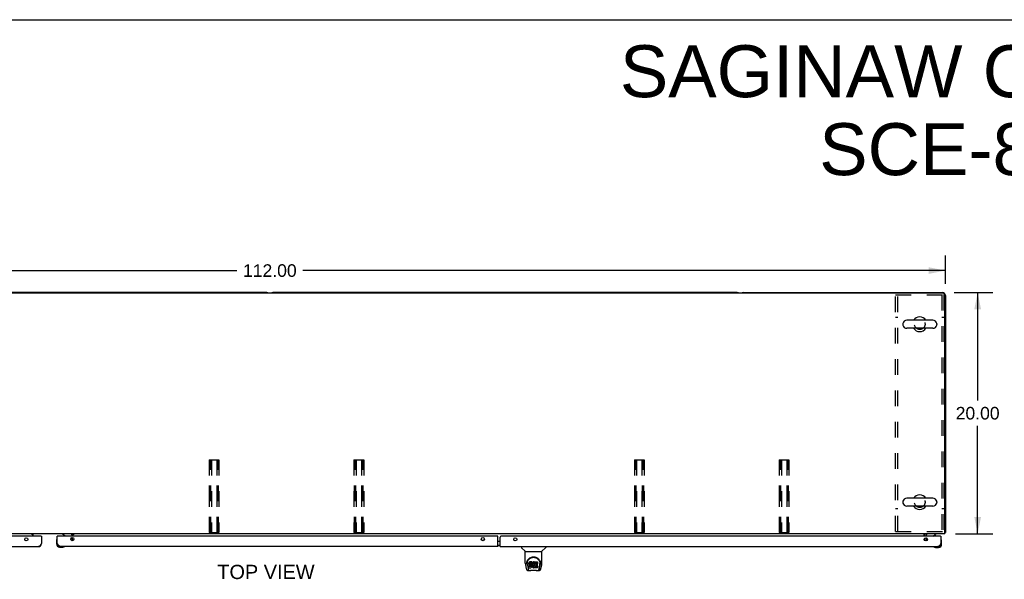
# Model space of a CAD drawing. Header units: inches. Extents: x 0 to 236, y 0 to 153.
# Tile 22 of 36: x 75 to 157, y 106 to 153. Entities that reach past the tile are written whole.
import ezdxf

# ---------------------------------------------------------------- set-up
doc = ezdxf.new("R2010")
doc.units = ezdxf.units.IN
doc.header["$LTSCALE"] = 12.986111
doc.header["$MEASUREMENT"] = 0
doc.linetypes.add('HIDDEN', pattern=[0.2, 0.1, -0.1])
doc.layers.get('0').update_dxf_attribs({"linetype": 'CONTINUOUS'})
for name, color, linetype in [('02___PRT_ALL_AXES', 7, 'CONTINUOUS'), ('DEFAULT_2', 8, 'HIDDEN'), ('DIMENSIONS', 7, 'CONTINUOUS')]:
    doc.layers.add(name, color=color, linetype=linetype)
doc.styles.get("Standard").update_dxf_attribs({"font": 'arial.ttf'})
doc.dimstyles.new('DIMSTYLE_1', dxfattribs={"dimtxt": 1.041667, "dimasz": 1.388889, "dimexe": 0.09, "dimexo": 0.07, "dimgap": 0.0375, "dimtad": 0, "dimtih": 1, "dimtoh": 1, "dimzin": 4, "dimdsep": 46, "dimtxsty": 'Standard', "dimblk": '_FILLED', "dimblk1": '_FILLED', "dimblk2": '_FILLED', "dimcen": 0.09, "dimazin": 1, "dimtfac": 1, "dimtdec": 3, "dimtofl": 0, "dimtmove": 0, "dimatfit": 3, "dimldrblk": '_FILLED', "dimfxl": 1, "dimtolj": 1, "dimtzin": 4, "dimarcsym": 0})

# ---------------------------------------------------------------- blocks, each defined once
blk = doc.blocks.new('_FILLED')
at = {"color": 0, "linetype": 'ByBlock'}
blk.add_solid([(0, 0), (-1, 0.2), (-1, -0.2)], dxfattribs=at)
blk = doc.blocks.new('*D1')
at = {"layer": 'DIMENSIONS', "color": 2, "linetype": 'Continuous'}
for p, q in [((40.137, 130.889), (40.137, 133.238)), ((152.137, 130.889), (152.137, 133.238)), ((40.137, 131.988), (93.391, 131.988)), ((152.137, 131.988), (98.882, 131.988))]:
    blk.add_line(p, q, dxfattribs=at)
at = {"layer": 'DIMENSIONS', "color": 2, "linetype": 'Continuous', "xscale": 1.3888888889, "yscale": 1.3888888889, "zscale": 1.3888888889, "rotation": 180}
blk.add_blockref('_FILLED', (40.137, 131.988), dxfattribs=at)
at = {"layer": 'DIMENSIONS', "color": 2, "linetype": 'Continuous', "xscale": 1.3888888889, "yscale": 1.3888888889, "zscale": 1.3888888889}
blk.add_blockref('_FILLED', (152.137, 131.988), dxfattribs=at)
at = {"layer": 'DIMENSIONS', "color": 2, "linetype": 'Continuous', "insert": (96.137, 132.509), "char_height": 1.0417, "width": 4.44935, "attachment_point": 2, "line_spacing_factor": 0.9}
blk.add_mtext('112.00', dxfattribs=at)
blk = doc.blocks.new('*D2')
at = {"layer": 'DIMENSIONS', "color": 2, "linetype": 'Continuous'}
for p, q in [((152.859, 130.167), (156.057, 130.167)), ((154.807, 130.167), (154.807, 121.208)), ((154.807, 110.167), (154.807, 119.125)), ((152.984, 110.167), (156.057, 110.167))]:
    blk.add_line(p, q, dxfattribs=at)
at = {"layer": 'DIMENSIONS', "color": 2, "linetype": 'Continuous', "xscale": 1.3888888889, "yscale": 1.3888888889, "zscale": 1.3888888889}
for p, rotation in [((154.807, 130.167), 90), ((154.807, 110.167), 270)]:
    blk.add_blockref('_FILLED', p, dxfattribs=dict(at, rotation=rotation))
at = {"layer": 'DIMENSIONS', "color": 2, "linetype": 'Continuous', "insert": (154.807, 120.687), "char_height": 1.0417, "width": 3.64002, "attachment_point": 2, "line_spacing_factor": 0.9}
blk.add_mtext('20.00', dxfattribs=at)

msp = doc.modelspace()

# ---------------------------------------------------------------- linework, layer by layer
at = {"color": 7, "linetype": 'Continuous'}
for p, q in [((0, 152.778), (236.111, 152.778)), ((151.949, 130.104), (40.324, 130.104)), ((95.887, 130.167), (57.387, 130.167)), ((134.887, 130.167), (96.387, 130.167)), ((135.387, 130.167), (151.887, 130.167)), ((152.074, 110.167), (152.074, 129.979)), ((152.137, 129.917), (152.137, 110.292)), ((148.602, 127.58), (148.602, 127.504)), ((151.092, 127.876), (148.932, 127.876)), ((151.422, 127.58), (151.422, 127.504)), ((151.092, 127.207), (148.932, 127.207)), ((148.602, 112.83), (148.602, 112.754)), ((151.092, 113.126), (148.932, 113.126)), ((151.422, 112.83), (151.422, 112.754)), ((151.092, 112.457), (148.932, 112.457)), ((152.137, 110.292), (152.074, 110.292)), ((152.074, 110.167), (40.199, 110.167)), ((76.423, 110.094), (76.423, 110.141)), ((76.423, 110.141), (76.512, 110.141)), ((76.512, 110.094), (76.423, 110.094)), ((76.512, 109.963), (76.512, 110.167)), ((76.512, 110.126), (76.552, 110.167)), ((77.179, 109.963), (77.199, 109.963)), ((78.452, 109.589), (78.452, 109.333)), ((78.499, 109.725), (78.497, 109.718)), ((78.532, 109.984), (78.512, 109.984)), ((78.512, 109.376), (78.512, 109.333)), ((78.954, 110.167), (78.954, 110.149)), ((78.954, 110.149), (79.192, 110.011)), ((79.631, 109.757), (79.712, 109.837)), ((79.722, 110.167), (79.762, 110.126)), ((79.741, 109.984), (79.741, 110.031)), ((79.762, 109.984), (79.762, 110.167)), ((79.762, 110.141), (79.851, 110.141)), ((79.851, 110.094), (79.762, 110.094)), ((79.762, 109.867), (79.762, 109.601)), ((79.851, 110.141), (79.851, 110.094)), ((115.043, 109.554), (115.231, 109.554)), ((150.387, 109.963), (150.387, 110.167)), ((150.387, 109.667), (150.387, 109.758)), ((150.512, 110.042), (150.512, 109.963)), ((150.512, 109.846), (150.512, 109.58)), ((150.533, 109.963), (150.533, 110.01)), ((150.543, 110.144), (150.537, 110.15)), ((150.643, 109.736), (150.562, 109.816)), ((151.082, 109.99), (151.32, 110.128)), ((151.32, 110.167), (151.32, 110.128)), ((151.742, 109.963), (151.762, 109.963)), ((151.777, 109.697), (151.775, 109.704)), ((151.822, 109.568), (151.819, 109.606)), ((151.822, 109.312), (151.822, 109.568)), ((78.715, 109.07), (78.971, 109.07)), ((79.009, 109.073), (78.971, 109.07)), ((79.1, 109.115), (79.107, 109.116)), ((115.043, 109.234), (115.231, 109.234)), ((115.043, 109.213), (115.231, 109.213)), ((116.998, 109.109), (116.998, 109.046)), ((117.307, 108.721), (117.009, 109.018)), ((117.313, 108.715), (118.691, 108.715)), ((117.313, 107.743), (117.313, 108.715)), ((118.691, 107.744), (118.691, 108.715)), ((118.696, 108.721), (118.994, 109.018)), ((119.006, 109.109), (119.006, 109.046)), ((151.167, 109.095), (151.174, 109.094)), ((151.265, 109.052), (151.302, 109.049)), ((151.302, 109.049), (151.559, 109.049)), ((151.515, 109.109), (151.559, 109.109)), ((117.438, 107.774), (117.437, 107.711)), ((117.617, 107.747), (117.615, 107.723)), ((117.622, 107.77), (117.617, 107.747)), ((117.617, 107.68), (117.617, 107.747)), ((117.632, 107.792), (117.622, 107.77)), ((117.622, 107.703), (117.622, 107.77)), ((117.645, 107.812), (117.632, 107.792)), ((117.632, 107.726), (117.632, 107.792)), ((117.645, 107.745), (117.632, 107.726)), ((117.654, 107.82), (117.645, 107.812)), ((117.645, 107.745), (117.645, 107.812)), ((117.654, 107.753), (117.645, 107.745)), ((117.663, 107.827), (117.654, 107.82)), ((117.654, 107.753), (117.654, 107.82)), ((117.663, 107.76), (117.654, 107.753)), ((117.685, 107.836), (117.663, 107.827)), ((117.663, 107.76), (117.663, 107.827)), ((117.685, 107.77), (117.663, 107.76)), ((117.709, 107.844), (117.685, 107.836)), ((117.685, 107.77), (117.685, 107.836)), ((117.709, 107.777), (117.685, 107.77)), ((117.848, 107.844), (117.709, 107.844)), ((117.709, 107.777), (117.709, 107.844)), ((117.848, 107.777), (117.709, 107.777)), ((117.85, 107.801), (117.848, 107.844)), ((117.848, 107.777), (117.848, 107.844)), ((117.85, 107.734), (117.848, 107.777)), ((117.849, 107.71), (117.85, 107.734)), ((117.85, 107.734), (117.85, 107.801)), ((117.871, 107.744), (117.862, 107.723)), ((117.882, 107.763), (117.871, 107.744)), ((117.871, 107.677), (117.871, 107.744)), ((117.895, 107.781), (117.882, 107.763)), ((117.882, 107.696), (117.882, 107.763)), ((117.909, 107.798), (117.895, 107.781)), ((117.895, 107.715), (117.895, 107.781)), ((117.926, 107.813), (117.909, 107.798)), ((117.909, 107.731), (117.909, 107.798)), ((117.926, 107.747), (117.909, 107.731)), ((117.944, 107.826), (117.926, 107.813)), ((117.926, 107.747), (117.926, 107.813)), ((117.944, 107.759), (117.926, 107.747)), ((117.964, 107.835), (117.944, 107.826)), ((117.944, 107.759), (117.944, 107.826)), ((117.964, 107.768), (117.944, 107.759)), ((117.986, 107.84), (117.964, 107.835)), ((117.964, 107.768), (117.964, 107.835)), ((117.986, 107.773), (117.964, 107.768)), ((118.008, 107.842), (117.986, 107.84)), ((117.986, 107.773), (117.986, 107.84)), ((118.008, 107.775), (117.986, 107.773)), ((118.008, 107.842), (118.031, 107.842)), ((118.008, 107.775), (118.008, 107.842)), ((118.031, 107.775), (118.008, 107.775)), ((118.042, 107.84), (118.031, 107.842)), ((118.031, 107.775), (118.031, 107.842)), ((118.042, 107.773), (118.031, 107.775)), ((118.052, 107.837), (118.042, 107.84)), ((118.042, 107.773), (118.042, 107.84)), ((118.052, 107.77), (118.042, 107.773)), ((118.073, 107.753), (118.046, 107.685)), ((118.071, 107.825), (118.052, 107.837)), ((118.052, 107.77), (118.052, 107.837)), ((118.071, 107.758), (118.052, 107.77)), ((118.071, 107.825), (118.071, 107.758)), ((118.073, 107.821), (118.073, 107.754)), ((118.081, 107.842), (118.318, 107.842)), ((118.081, 107.45), (118.081, 107.842)), ((118.081, 107.775), (118.318, 107.775)), ((118.323, 107.837), (118.323, 107.696)), ((118.565, 107.774), (118.566, 107.711)), ((117.328, 107.6), (117.393, 107.295)), ((117.475, 107.701), (117.475, 107.678)), ((117.484, 107.58), (117.541, 107.287)), ((117.517, 107.14), (117.744, 107.14)), ((117.559, 107.219), (117.551, 107.219)), ((117.557, 107.223), (117.561, 107.213)), ((117.561, 107.213), (117.561, 107.213)), ((117.603, 107.14), (117.597, 107.14)), ((117.603, 107.14), (117.602, 107.14)), ((117.615, 107.656), (117.615, 107.723)), ((117.617, 107.68), (117.615, 107.656)), ((117.615, 107.656), (117.616, 107.632)), ((117.616, 107.632), (117.62, 107.609)), ((117.622, 107.703), (117.617, 107.68)), ((117.618, 107.37), (117.618, 107.512)), ((117.62, 107.609), (117.629, 107.586)), ((117.632, 107.726), (117.622, 107.703)), ((117.682, 107.45), (117.622, 107.45)), ((117.682, 107.517), (117.623, 107.516)), ((117.623, 107.45), (117.623, 107.516)), ((117.623, 107.365), (117.767, 107.365)), ((117.629, 107.586), (117.641, 107.566)), ((117.641, 107.566), (117.658, 107.549)), ((117.658, 107.549), (117.678, 107.536)), ((117.678, 107.536), (117.689, 107.532)), ((117.743, 107.517), (117.682, 107.517)), ((117.682, 107.45), (117.682, 107.517)), ((117.743, 107.45), (117.682, 107.45)), ((117.687, 107.659), (117.689, 107.674)), ((117.687, 107.637), (117.687, 107.659)), ((117.687, 107.644), (117.687, 107.659)), ((117.687, 107.637), (117.687, 107.644)), ((117.69, 107.63), (117.687, 107.637)), ((117.689, 107.674), (117.692, 107.681)), ((117.689, 107.532), (117.7, 107.53)), ((117.69, 107.63), (117.69, 107.674)), ((117.694, 107.624), (117.69, 107.63)), ((117.692, 107.681), (117.698, 107.686)), ((117.694, 107.624), (117.694, 107.682)), ((117.7, 107.619), (117.694, 107.624)), ((117.698, 107.686), (117.712, 107.69)), ((117.715, 107.682), (117.7, 107.686)), ((117.7, 107.686), (117.7, 107.686)), ((117.7, 107.619), (117.7, 107.686)), ((117.715, 107.615), (117.7, 107.619)), ((117.7, 107.53), (117.748, 107.529)), ((117.712, 107.69), (117.727, 107.692)), ((117.739, 107.683), (117.715, 107.682)), ((117.715, 107.615), (117.715, 107.682)), ((117.739, 107.616), (117.715, 107.615)), ((117.718, 107.14), (117.739, 107.141)), ((117.718, 107.14), (117.74, 107.141)), ((117.727, 107.692), (117.84, 107.692)), ((117.763, 107.682), (117.739, 107.683)), ((117.739, 107.616), (117.739, 107.683)), ((117.763, 107.615), (117.739, 107.616)), ((117.758, 107.518), (117.743, 107.517)), ((117.743, 107.45), (117.743, 107.517)), ((117.758, 107.452), (117.743, 107.45)), ((117.763, 107.12), (117.743, 107.141)), ((117.748, 107.529), (117.755, 107.528)), ((117.755, 107.528), (117.762, 107.526)), ((117.764, 107.522), (117.758, 107.518)), ((117.758, 107.452), (117.758, 107.518)), ((117.764, 107.455), (117.758, 107.452)), ((117.762, 107.526), (117.768, 107.521)), ((117.786, 107.676), (117.763, 107.682)), ((117.763, 107.615), (117.763, 107.682)), ((117.786, 107.61), (117.763, 107.615)), ((118.24, 107.12), (117.763, 107.12)), ((117.766, 107.523), (117.764, 107.522)), ((117.764, 107.455), (117.764, 107.522)), ((117.77, 107.46), (117.764, 107.455)), ((117.767, 107.365), (117.779, 107.367)), ((117.768, 107.521), (117.773, 107.515)), ((117.77, 107.46), (117.77, 107.52)), ((117.779, 107.472), (117.77, 107.46)), ((117.773, 107.515), (117.78, 107.502)), ((117.779, 107.472), (117.779, 107.504)), ((117.782, 107.479), (117.779, 107.472)), ((117.779, 107.367), (117.79, 107.371)), ((117.78, 107.502), (117.782, 107.487)), ((117.782, 107.479), (117.782, 107.491)), ((117.782, 107.487), (117.782, 107.479)), ((117.797, 107.672), (117.786, 107.676)), ((117.786, 107.61), (117.786, 107.676)), ((117.797, 107.605), (117.786, 107.61)), ((117.79, 107.371), (117.81, 107.385)), ((117.807, 107.665), (117.797, 107.672)), ((117.797, 107.605), (117.797, 107.672)), ((117.807, 107.598), (117.797, 107.605)), ((117.824, 107.648), (117.807, 107.665)), ((117.807, 107.598), (117.807, 107.665)), ((117.824, 107.581), (117.807, 107.598)), ((117.81, 107.385), (117.827, 107.402)), ((117.837, 107.628), (117.824, 107.648)), ((117.824, 107.581), (117.824, 107.648)), ((117.837, 107.561), (117.824, 107.581)), ((117.827, 107.402), (117.834, 107.412)), ((117.834, 107.412), (117.839, 107.422)), ((117.847, 107.606), (117.837, 107.628)), ((117.837, 107.561), (117.837, 107.628)), ((117.847, 107.539), (117.837, 107.561)), ((117.839, 107.422), (117.847, 107.445)), ((117.84, 107.692), (117.846, 107.692)), ((117.846, 107.692), (117.848, 107.697)), ((117.848, 107.602), (117.847, 107.606)), ((117.847, 107.539), (117.847, 107.606)), ((117.853, 107.516), (117.847, 107.539)), ((117.847, 107.445), (117.854, 107.468)), ((117.848, 107.697), (117.849, 107.71)), ((117.852, 107.68), (117.848, 107.635)), ((117.848, 107.568), (117.848, 107.635)), ((117.852, 107.613), (117.848, 107.568)), ((117.848, 107.568), (117.849, 107.546)), ((117.849, 107.546), (117.852, 107.524)), ((117.856, 107.702), (117.852, 107.68)), ((117.852, 107.613), (117.852, 107.68)), ((117.856, 107.635), (117.852, 107.613)), ((117.852, 107.524), (117.856, 107.502)), ((117.855, 107.492), (117.853, 107.516)), ((117.854, 107.468), (117.855, 107.492)), ((117.855, 107.492), (117.855, 107.507)), ((117.862, 107.723), (117.856, 107.702)), ((117.856, 107.635), (117.856, 107.702)), ((117.862, 107.656), (117.856, 107.635)), ((117.856, 107.502), (117.863, 107.481)), ((117.862, 107.656), (117.862, 107.723)), ((117.871, 107.677), (117.862, 107.656)), ((117.863, 107.481), (117.885, 107.442)), ((117.882, 107.696), (117.871, 107.677)), ((117.895, 107.715), (117.882, 107.696)), ((117.885, 107.442), (117.897, 107.424)), ((117.909, 107.731), (117.895, 107.715)), ((117.897, 107.424), (117.912, 107.407)), ((117.912, 107.407), (117.928, 107.392)), ((117.918, 107.584), (117.917, 107.557)), ((117.917, 107.557), (117.918, 107.544)), ((117.921, 107.611), (117.918, 107.584)), ((117.918, 107.544), (117.918, 107.584)), ((117.918, 107.544), (117.921, 107.531)), ((117.92, 107.604), (117.921, 107.598)), ((117.925, 107.624), (117.921, 107.611)), ((117.921, 107.598), (117.932, 107.573)), ((117.921, 107.531), (117.921, 107.598)), ((117.921, 107.531), (117.932, 107.506)), ((117.931, 107.635), (117.925, 107.624)), ((117.928, 107.392), (117.946, 107.378)), ((117.945, 107.659), (117.931, 107.635)), ((117.932, 107.573), (117.945, 107.55)), ((117.932, 107.506), (117.932, 107.573)), ((117.932, 107.506), (117.945, 107.483)), ((117.953, 107.669), (117.945, 107.659)), ((117.945, 107.55), (117.954, 107.54)), ((117.945, 107.483), (117.945, 107.55)), ((117.945, 107.483), (117.954, 107.473)), ((117.946, 107.378), (117.956, 107.373)), ((117.964, 107.676), (117.953, 107.669)), ((117.954, 107.54), (117.964, 107.531)), ((117.954, 107.473), (117.954, 107.54)), ((117.954, 107.473), (117.964, 107.464)), ((117.956, 107.373), (117.966, 107.369)), ((117.989, 107.687), (117.964, 107.676)), ((117.964, 107.531), (117.975, 107.524)), ((117.964, 107.464), (117.964, 107.531)), ((117.964, 107.464), (117.975, 107.457)), ((117.966, 107.369), (117.988, 107.364)), ((117.975, 107.524), (117.987, 107.519)), ((117.975, 107.457), (117.975, 107.524)), ((117.975, 107.457), (117.987, 107.452)), ((117.987, 107.519), (118.001, 107.517)), ((117.987, 107.452), (117.987, 107.519)), ((117.987, 107.452), (118.001, 107.45)), ((117.988, 107.364), (118.01, 107.361)), ((118.001, 107.69), (117.989, 107.687)), ((118.015, 107.69), (118.001, 107.69)), ((118.001, 107.517), (118.014, 107.516)), ((118.001, 107.45), (118.001, 107.517)), ((118.001, 107.45), (118.014, 107.449)), ((118.01, 107.361), (118.032, 107.364)), ((118.014, 107.516), (118.027, 107.518)), ((118.014, 107.449), (118.014, 107.516)), ((118.014, 107.449), (118.027, 107.451)), ((118.028, 107.687), (118.015, 107.69)), ((118.027, 107.518), (118.04, 107.522)), ((118.027, 107.451), (118.027, 107.518)), ((118.027, 107.451), (118.04, 107.455)), ((118.04, 107.682), (118.028, 107.687)), ((118.032, 107.364), (118.054, 107.371)), ((118.04, 107.522), (118.052, 107.528)), ((118.04, 107.455), (118.04, 107.522)), ((118.04, 107.455), (118.052, 107.461)), ((118.052, 107.528), (118.063, 107.535)), ((118.052, 107.461), (118.052, 107.528)), ((118.052, 107.461), (118.063, 107.468)), ((118.054, 107.371), (118.072, 107.383)), ((118.063, 107.535), (118.063, 107.468)), ((118.069, 107.534), (118.081, 107.516)), ((118.069, 107.467), (118.081, 107.45)), ((118.072, 107.383), (118.073, 107.383)), ((118.083, 107.383), (118.073, 107.383)), ((118.083, 107.37), (118.083, 107.383)), ((118.319, 107.365), (118.088, 107.365)), ((118.151, 107.687), (118.151, 107.62)), ((118.153, 107.529), (118.153, 107.451)), ((118.318, 107.691), (118.156, 107.691)), ((118.156, 107.682), (118.287, 107.682)), ((118.156, 107.615), (118.287, 107.615)), ((118.287, 107.533), (118.157, 107.533)), ((118.157, 107.513), (118.319, 107.513)), ((118.157, 107.447), (118.319, 107.447)), ((118.208, 107.145), (118.236, 107.142)), ((118.24, 107.12), (118.26, 107.141)), ((118.259, 107.14), (118.486, 107.14)), ((118.292, 107.677), (118.292, 107.537)), ((118.323, 107.509), (118.323, 107.37)), ((118.401, 107.14), (118.4, 107.14)), ((118.442, 107.213), (118.443, 107.213)), ((118.443, 107.213), (118.446, 107.223)), ((118.452, 107.219), (118.444, 107.219)), ((118.462, 107.287), (118.519, 107.577)), ((118.503, 107.323), (118.556, 107.593)), ((118.519, 107.577), (118.519, 107.581)), ((118.572, 107.688), (118.572, 107.688)), ((118.61, 107.295), (118.675, 107.6))]:
    msp.add_line(p, q, dxfattribs=at)
at = {"color": 3, "linetype": 'Continuous'}
for p, q in [((77.179, 109.963), (40.532, 109.963)), ((77.199, 109.963), (77.199, 109.355)), ((78.512, 109.376), (78.512, 109.984)), ((114.981, 109.984), (78.532, 109.984)), ((115.043, 109.13), (115.043, 109.921)), ((115.231, 109.109), (115.231, 109.9)), ((151.742, 109.963), (115.293, 109.963)), ((151.762, 109.963), (151.762, 109.355)), ((40.758, 109.109), (76.953, 109.109)), ((115.043, 109.13), (78.758, 109.13)), ((115.231, 109.109), (151.515, 109.109))]:
    msp.add_line(p, q, dxfattribs=at)
at = {"color": 7, "linetype": 'Continuous'}
for points in [[(152.076, 110.253), (152.078, 110.256), (152.081, 110.258), (152.084, 110.26), (152.087, 110.262), (152.09, 110.263), (152.094, 110.265), (152.098, 110.267), (152.102, 110.268), (152.106, 110.27), (152.113, 110.272)], [(152.113, 110.272), (152.116, 110.274), (152.119, 110.275), (152.122, 110.276), (152.125, 110.277), (152.128, 110.279), (152.13, 110.28), (152.132, 110.282), (152.133, 110.283), (152.135, 110.285), (152.136, 110.286), (152.136, 110.288), (152.137, 110.29), (152.137, 110.292)], [(150.52, 110.164), (150.518, 110.165), (150.516, 110.166)], [(150.525, 110.161), (150.523, 110.163), (150.52, 110.164)], [(150.53, 110.157), (150.528, 110.159), (150.525, 110.161)], [(150.537, 110.15), (150.535, 110.152), (150.533, 110.154), (150.53, 110.157)], [(150.555, 110.136), (150.555, 110.136), (150.554, 110.136), (150.553, 110.136), (150.552, 110.136), (150.551, 110.137), (150.55, 110.138), (150.548, 110.139), (150.547, 110.141), (150.545, 110.142), (150.543, 110.144)], [(117.313, 107.743), (117.313, 107.716), (117.316, 107.674), (117.322, 107.632), (117.328, 107.6)], [(117.431, 107.701), (117.433, 107.743), (117.441, 107.795), (117.453, 107.844), (117.468, 107.891), (117.486, 107.934), (117.508, 107.975), (117.532, 108.013), (117.559, 108.049), (117.589, 108.082), (117.621, 108.113), (117.655, 108.142), (117.692, 108.168), (117.731, 108.191), (117.772, 108.211), (117.815, 108.227), (117.86, 108.241), (117.905, 108.251), (117.952, 108.257), (118, 108.259), (118.047, 108.257), (118.094, 108.251), (118.14, 108.242), (118.185, 108.229), (118.228, 108.212), (118.269, 108.192), (118.308, 108.17), (118.345, 108.144), (118.379, 108.116), (118.411, 108.085), (118.441, 108.052), (118.469, 108.016), (118.493, 107.978), (118.515, 107.938), (118.534, 107.895), (118.549, 107.849), (118.561, 107.8), (118.569, 107.749), (118.572, 107.701)], [(117.475, 107.701), (117.475, 107.721), (117.477, 107.745), (117.479, 107.77), (117.483, 107.793), (117.488, 107.817), (117.493, 107.84), (117.5, 107.863), (117.508, 107.885), (117.516, 107.906), (117.526, 107.927), (117.536, 107.948), (117.547, 107.967), (117.558, 107.986), (117.571, 108.004), (117.583, 108.022), (117.597, 108.038), (117.61, 108.054), (117.624, 108.069), (117.639, 108.083), (117.653, 108.097), (117.668, 108.109), (117.683, 108.121), (117.699, 108.133), (117.715, 108.143), (117.73, 108.153), (117.746, 108.162), (117.762, 108.17)], [(117.762, 108.17), (117.778, 108.178), (117.794, 108.185), (117.81, 108.192), (117.826, 108.198), (117.841, 108.203), (117.857, 108.208), (117.873, 108.212), (117.889, 108.216), (117.905, 108.219), (117.921, 108.222), (117.937, 108.224), (117.953, 108.226), (117.969, 108.227), (117.985, 108.228), (118.001, 108.228), (118.017, 108.228), (118.033, 108.227), (118.049, 108.226), (118.065, 108.224), (118.081, 108.222), (118.097, 108.219), (118.112, 108.216), (118.128, 108.213), (118.144, 108.208), (118.16, 108.204), (118.176, 108.198), (118.192, 108.192), (118.208, 108.186), (118.224, 108.179)], [(118.224, 108.179), (118.24, 108.171), (118.256, 108.162), (118.272, 108.153), (118.288, 108.144), (118.303, 108.133), (118.319, 108.122), (118.334, 108.11), (118.349, 108.097), (118.364, 108.084), (118.378, 108.07), (118.392, 108.055), (118.406, 108.039), (118.42, 108.022), (118.432, 108.005), (118.445, 107.987), (118.456, 107.968), (118.467, 107.948), (118.477, 107.928), (118.487, 107.907), (118.495, 107.885), (118.503, 107.863), (118.51, 107.84), (118.516, 107.817), (118.52, 107.794), (118.524, 107.77), (118.527, 107.746), (118.528, 107.721), (118.529, 107.701)], [(118.675, 107.6), (118.681, 107.631), (118.687, 107.673), (118.69, 107.716), (118.691, 107.744)], [(117.393, 107.295), (117.396, 107.28), (117.402, 107.259), (117.408, 107.24), (117.414, 107.224), (117.42, 107.209), (117.428, 107.196), (117.436, 107.183), (117.446, 107.172), (117.456, 107.162), (117.469, 107.154), (117.483, 107.147), (117.498, 107.142), (117.513, 107.14), (117.517, 107.14)], [(117.431, 107.688), (117.431, 107.693), (117.431, 107.701)], [(117.475, 107.678), (117.475, 107.662), (117.477, 107.633), (117.48, 107.605), (117.484, 107.58)], [(117.541, 107.287), (117.543, 107.276), (117.547, 107.262), (117.55, 107.248), (117.553, 107.236), (117.557, 107.223)], [(117.561, 107.213), (117.566, 107.2), (117.572, 107.188), (117.579, 107.177), (117.585, 107.168), (117.593, 107.16), (117.601, 107.153), (117.61, 107.147), (117.62, 107.143), (117.63, 107.141), (117.637, 107.14)], [(117.622, 107.516), (117.622, 107.516), (117.622, 107.516), (117.621, 107.516), (117.621, 107.516), (117.62, 107.516), (117.62, 107.516), (117.62, 107.515), (117.619, 107.515), (117.619, 107.515), (117.619, 107.514), (117.618, 107.514), (117.618, 107.513), (117.618, 107.513), (117.618, 107.512)], [(117.622, 107.45), (117.622, 107.45), (117.622, 107.45), (117.621, 107.449), (117.621, 107.449), (117.62, 107.449), (117.62, 107.449), (117.62, 107.448), (117.619, 107.448), (117.619, 107.448), (117.619, 107.447), (117.618, 107.447), (117.618, 107.446), (117.618, 107.446), (117.618, 107.445)], [(117.739, 107.141), (117.761, 107.142), (117.784, 107.144), (117.809, 107.147), (117.835, 107.15), (117.861, 107.153), (117.889, 107.156), (117.917, 107.158), (117.946, 107.16), (117.975, 107.161), (118.004, 107.161), (118.033, 107.161), (118.062, 107.159), (118.091, 107.158), (118.119, 107.155), (118.146, 107.152), (118.172, 107.15), (118.197, 107.147), (118.221, 107.144), (118.244, 107.142)], [(117.74, 107.141), (117.767, 107.142), (117.794, 107.145), (117.823, 107.148), (117.851, 107.151), (117.88, 107.153), (117.91, 107.156), (117.94, 107.158), (117.971, 107.159), (118.001, 107.159), (118.032, 107.159), (118.062, 107.158), (118.092, 107.156), (118.122, 107.153), (118.151, 107.151), (118.208, 107.145)], [(118.236, 107.142), (118.263, 107.141), (118.285, 107.14)], [(118.244, 107.142), (118.265, 107.141), (118.285, 107.14)], [(118.366, 107.14), (118.374, 107.141), (118.384, 107.143), (118.393, 107.147), (118.402, 107.153), (118.41, 107.16), (118.418, 107.168), (118.424, 107.177), (118.431, 107.188), (118.437, 107.2), (118.442, 107.213)], [(118.446, 107.223), (118.45, 107.236), (118.453, 107.248), (118.457, 107.262), (118.46, 107.276), (118.462, 107.287)], [(118.486, 107.14), (118.501, 107.141), (118.514, 107.145), (118.527, 107.15), (118.538, 107.156), (118.549, 107.164), (118.558, 107.173), (118.567, 107.183), (118.574, 107.194), (118.581, 107.205), (118.587, 107.218), (118.592, 107.231), (118.598, 107.247), (118.603, 107.264), (118.608, 107.283), (118.61, 107.295)], [(118.519, 107.581), (118.52, 107.584), (118.521, 107.587), (118.521, 107.59), (118.522, 107.593), (118.522, 107.596), (118.523, 107.599), (118.523, 107.603), (118.524, 107.606), (118.524, 107.61), (118.525, 107.614), (118.525, 107.617), (118.525, 107.621), (118.526, 107.625), (118.526, 107.629), (118.527, 107.633), (118.527, 107.638), (118.527, 107.642), (118.528, 107.647), (118.528, 107.651), (118.528, 107.656), (118.528, 107.661), (118.528, 107.666), (118.528, 107.671), (118.529, 107.676), (118.529, 107.701)], [(118.572, 107.701), (118.572, 107.693), (118.572, 107.688)]]:
    msp.add_lwpolyline(points, dxfattribs=at)
at = {"color": 3, "linetype": 'Continuous'}
for points in [[(78.758, 109.13), (78.747, 109.13), (78.736, 109.132), (78.725, 109.135), (78.714, 109.14), (78.702, 109.145), (78.691, 109.152), (78.68, 109.16), (78.669, 109.169), (78.658, 109.179), (78.646, 109.19), (78.635, 109.202), (78.624, 109.215), (78.613, 109.228), (78.601, 109.243), (78.59, 109.258), (78.579, 109.274), (78.568, 109.29), (78.557, 109.307), (78.545, 109.324), (78.534, 109.341), (78.523, 109.359), (78.512, 109.376)], [(77.199, 109.355), (77.188, 109.338), (77.177, 109.32), (77.166, 109.303), (77.155, 109.286), (77.143, 109.269), (77.132, 109.253), (77.121, 109.237), (77.11, 109.222), (77.099, 109.207), (77.087, 109.194), (77.076, 109.181), (77.065, 109.169), (77.054, 109.158), (77.042, 109.148), (77.031, 109.139), (77.02, 109.131), (77.009, 109.124), (76.998, 109.119), (76.986, 109.114), (76.975, 109.111), (76.964, 109.109), (76.953, 109.109)], [(151.762, 109.355), (151.751, 109.338), (151.739, 109.32), (151.728, 109.303), (151.717, 109.286), (151.706, 109.269), (151.695, 109.253), (151.683, 109.237), (151.672, 109.222), (151.661, 109.207), (151.65, 109.194), (151.639, 109.181), (151.627, 109.169), (151.616, 109.158), (151.605, 109.148), (151.594, 109.139), (151.583, 109.131), (151.571, 109.124), (151.56, 109.119), (151.549, 109.114), (151.538, 109.111), (151.527, 109.109), (151.515, 109.109)]]:
    msp.add_lwpolyline(points, dxfattribs=at)
for centre in [(75.949, 109.713), (79.762, 109.734), (113.793, 109.734), (116.481, 109.713), (150.512, 109.713)]:
    msp.add_circle(centre, 0.133, dxfattribs=at)
at = {"color": 7, "linetype": 'Continuous'}
for centre, radius, start, end in [((95.887, 129.917), 0.25, 48.59596, 90), ((96.387, 129.917), 0.25, 90, 131.40404), ((134.887, 129.917), 0.25, 48.59596, 90), ((135.387, 129.917), 0.25, 90, 131.40404), ((151.887, 129.917), 0.25, 0, 90), ((151.949, 129.979), 0.125, 0, 90), ((150.012, 127.542), 0.61, 33.21382, 146.78617), ((148.759, 127.58), 0.157, 167.57162, 180), ((148.759, 127.504), 0.157, 180, 192.42838), ((148.932, 127.542), 0.334, 90, 167.57162), ((148.932, 127.542), 0.334, 192.42838, 270), ((151.092, 127.542), 0.334, 12.42838, 90), ((151.092, 127.542), 0.334, 270, 347.57162), ((151.265, 127.58), 0.157, 0, 12.42838), ((151.265, 127.504), 0.157, 347.57162, 360), ((150.012, 127.542), 0.61, 213.21382, 326.78618), ((148.759, 112.83), 0.157, 167.57162, 180), ((148.759, 112.754), 0.157, 180, 192.42838), ((148.932, 112.792), 0.334, 90, 167.57162), ((148.932, 112.792), 0.334, 192.42838, 270), ((150.012, 112.792), 0.61, 33.21382, 146.78617), ((151.092, 112.792), 0.334, 12.42838, 90), ((151.092, 112.792), 0.334, 270, 347.57162), ((151.265, 112.83), 0.157, 0, 12.42838), ((151.265, 112.754), 0.157, 347.57162, 360), ((150.012, 112.792), 0.61, 213.21382, 326.78618), ((78.702, 109.589), 0.25, 149.11011, 180), ((78.5, 109.71), 0.015, 96.37959, 149.11011), ((78.497, 109.71), 0.015, 0, 83.62041), ((79.142, 109.924), 0.1, 36.54681, 59.90799), ((79.584, 110.031), 0.157, 0, 60.18157), ((79.641, 109.908), 0.1, 315, 333.00779), ((150.637, 110.042), 0.125, 90, 180), ((150.69, 110.01), 0.157, 90, 180), ((150.633, 109.887), 0.1, 206.99221, 225), ((151.132, 109.903), 0.1, 120.09201, 143.45319), ((151.777, 109.689), 0.015, 96.37959, 180), ((151.774, 109.689), 0.015, 30.88989, 83.62041), ((151.572, 109.568), 0.25, 0, 30.88989), ((78.715, 109.333), 0.263, 180, 270), ((78.715, 109.333), 0.203, 180, 270), ((78.971, 109.32), 0.25, 270, 300.88989), ((79.092, 109.115), 0.015, 6.37959, 90), ((79.092, 109.118), 0.015, 300.88989, 353.62041), ((117.037, 109.046), 0.0394, 180, 225), ((117.321, 108.735), 0.0197, 225, 270), ((118.682, 108.735), 0.0197, 270, 315), ((118.966, 109.046), 0.0394, 315, 360), ((151.182, 109.094), 0.015, 90, 173.62041), ((151.182, 109.097), 0.015, 186.37959, 239.11011), ((151.302, 109.299), 0.25, 239.11011, 270), ((151.559, 109.312), 0.263, 270, 360), ((151.559, 109.312), 0.203, 270, 360)]:
    msp.add_arc(centre, radius, start, end, dxfattribs=at)
at = {"color": 3, "linetype": 'Continuous'}
for centre, radius, start, end in [((77.179, 109.943), 0.02, 0, 90), ((78.532, 109.964), 0.02, 90, 180), ((78.758, 109.376), 0.246, 180, 270), ((114.981, 109.921), 0.0625, 0, 90), ((115.293, 109.9), 0.0625, 90, 180), ((150.637, 110.042), 0.25, 149.98533, 180), ((151.742, 109.943), 0.02, 0, 90), ((76.953, 109.355), 0.246, 270, 360), ((151.515, 109.355), 0.246, 270, 360)]:
    msp.add_arc(centre, radius, start, end, dxfattribs=at)
at = {"color": 7, "linetype": 'Continuous'}
for centre, major_axis, ratio, start_param, end_param in [((118.002, 107.701), (0, 0.565), 0.999848, 1.129542, 1.553352), ((118.068, 107.821), (0, 0.00448), 1, -1.566905, -0.665444), ((118.068, 107.754), (0.00448, 0), 1, 0.003842, 0.905353), ((118.068, 107.754), (0, 0.00448), 1, -1.937287, -1.566955), ((118.318, 107.837), (0.00448, 0), 1, 0, 1.570796), ((118.318, 107.77), (0.00448, 0), 1, 0, 1.570796), ((118.002, 107.701), (0, 0.565), 0.999848, 4.519536, 5.157611), ((117.623, 107.37), (0.00483, 0), 1, -3.141593, -1.570796), ((118.042, 107.686), (0, 0.00448), 1, -3.557718, -1.937287), ((118.066, 107.531), (0, 0.00448), 1, -0.975826, 0.651783), ((118.066, 107.465), (0, 0.00448), 1, -0.975826, 0.651783), ((118.088, 107.37), (0.00448, 0), 1, -3.141593, -1.570796), ((118.156, 107.687), (0.00448, 0), 1, 1.570796, 3.141593), ((118.156, 107.686), (0.00448, 0), 1, -3.141593, -1.570796), ((118.156, 107.62), (0.00448, 0), 1, -3.141593, -1.570796), ((118.157, 107.529), (0.00448, 0), 1, 1.570796, 3.141593), ((118.157, 107.518), (0.00448, 0), 1, -3.141593, -1.570796), ((118.157, 107.451), (0.00448, 0), 1, -3.141593, -1.570796), ((118.287, 107.677), (0.00448, 0), 1, 0, 1.570796), ((118.287, 107.611), (0.00448, 0), 1, 0, 1.570796), ((118.287, 107.537), (0.00448, 0), 1, -1.570796, 0), ((118.318, 107.696), (0.00448, 0), 1, -1.570796, 0), ((118.319, 107.509), (0.00448, 0), 1, 0, 1.570796), ((118.319, 107.442), (0.00448, 0), 1, 0, 1.570796), ((118.319, 107.37), (0.00448, 0), 1, -1.570796, 0), ((118.445, 107.573), (-0.007, 0.354), 0.213027, -3.145575, -2.360177)]:
    msp.add_ellipse(centre, major_axis=major_axis, ratio=ratio, start_param=start_param, end_param=end_param, dxfattribs=at)
at = {"layer": '02___PRT_ALL_AXES', "color": 8, "linetype": 'HIDDEN'}
for centre in [(150.012, 127.542), (150.012, 112.792)]:
    msp.add_circle(centre, 0.438, dxfattribs=at)
at = {"layer": '02___PRT_ALL_AXES', "color": 7, "linetype": 'Continuous'}
for start, end in [(350.84979, 351.11024), (355.10153, 355.5324)]:
    msp.add_arc((151.559, 109.312), 0.263, start, end, dxfattribs=at)
at = {"layer": 'DEFAULT_2', "color": 8, "linetype": 'HIDDEN'}
for p, q in [((148.012, 129.979), (152.012, 129.979)), ((148.012, 110.354), (148.012, 129.979)), ((148.199, 110.354), (148.199, 129.979)), ((151.825, 129.979), (151.825, 110.354)), ((152.012, 129.979), (152.012, 110.354)), ((148.199, 128.104), (148.012, 128.104)), ((152.012, 128.104), (151.825, 128.104)), ((91.106, 116.292), (91.106, 110.292)), ((91.106, 116.292), (91.918, 116.292)), ((91.146, 110.292), (91.146, 116.292)), ((91.253, 110.292), (91.253, 116.292)), ((91.293, 116.292), (91.293, 110.292)), ((91.731, 116.292), (91.731, 110.292)), ((91.771, 110.292), (91.771, 116.292)), ((91.878, 110.292), (91.878, 116.292)), ((91.918, 116.292), (91.918, 110.292)), ((103.106, 116.292), (103.918, 116.292)), ((103.106, 116.292), (103.106, 110.292)), ((103.146, 110.292), (103.146, 116.292)), ((103.253, 110.292), (103.253, 116.292)), ((103.293, 116.292), (103.293, 110.292)), ((103.731, 116.292), (103.731, 110.292)), ((103.771, 110.292), (103.771, 116.292)), ((103.878, 110.292), (103.878, 116.292)), ((103.918, 116.292), (103.918, 110.292)), ((126.356, 116.292), (127.168, 116.292)), ((126.356, 116.292), (126.356, 110.292)), ((126.396, 110.292), (126.396, 116.292)), ((126.503, 110.292), (126.503, 116.292)), ((126.543, 116.292), (126.543, 110.292)), ((126.981, 116.292), (126.981, 110.292)), ((127.021, 110.292), (127.021, 116.292)), ((127.128, 110.292), (127.128, 116.292)), ((127.168, 116.292), (127.168, 110.292)), ((138.356, 116.292), (139.168, 116.292)), ((138.356, 116.292), (138.356, 110.292)), ((138.396, 110.292), (138.396, 116.292)), ((138.503, 110.292), (138.503, 116.292)), ((138.543, 116.292), (138.543, 110.292)), ((138.981, 116.292), (138.981, 110.292)), ((139.021, 110.292), (139.021, 116.292)), ((139.128, 110.292), (139.128, 116.292)), ((139.168, 116.292), (139.168, 110.292)), ((148.199, 112.229), (148.012, 112.229)), ((152.012, 112.229), (151.825, 112.229)), ((91.106, 110.292), (91.918, 110.292)), ((103.106, 110.292), (103.918, 110.292)), ((126.356, 110.292), (127.168, 110.292)), ((138.356, 110.292), (139.168, 110.292)), ((148.012, 110.354), (152.012, 110.354))]:
    msp.add_line(p, q, dxfattribs=at)

# ---------------------------------------------------------------- texts
at = {"layer": 'DIMENSIONS', "color": 2, "linetype": 'Continuous', "attachment_point": 2, "line_spacing_factor": 0.9}
for s, insert, char_height, width in [('SAGINAW CONTROL & ENGINEERING\\PSCE-86M3E20  Sheet 1 of 2', (179.618, 150.66), 4.30556, 108.74329), ('TOP VIEW', (95.815, 107.603), 1.1806, 8.04445)]:
    msp.add_mtext(s, dxfattribs=dict(at, insert=insert, char_height=char_height, width=width))

# ---------------------------------------------------------------- dimensions: what is measured, and where the dimension line sits
at = {"layer": 'DIMENSIONS', "color": 2, "linetype": 'Continuous'}
dim = msp.add_linear_dim(base=(152.137, 131.988), p1=(40.137, 133.308), p2=(152.137, 133.308), dimstyle='DIMSTYLE_1', dxfattribs=at)
dim.commit()
dim.dimension.update_dxf_attribs({"geometry": '*D1', "text_midpoint": (96.18, 131.983), "dimtype": 160})
dim = msp.add_linear_dim(base=(154.807, 110.167), p1=(152.789, 130.167), p2=(152.914, 110.167), angle=270, dimstyle='DIMSTYLE_1', dxfattribs=at)
dim.commit()
dim.dimension.update_dxf_attribs({"geometry": '*D2', "text_midpoint": (154.793, 120.161), "dimtype": 160})

doc.saveas('drawing.dxf')
